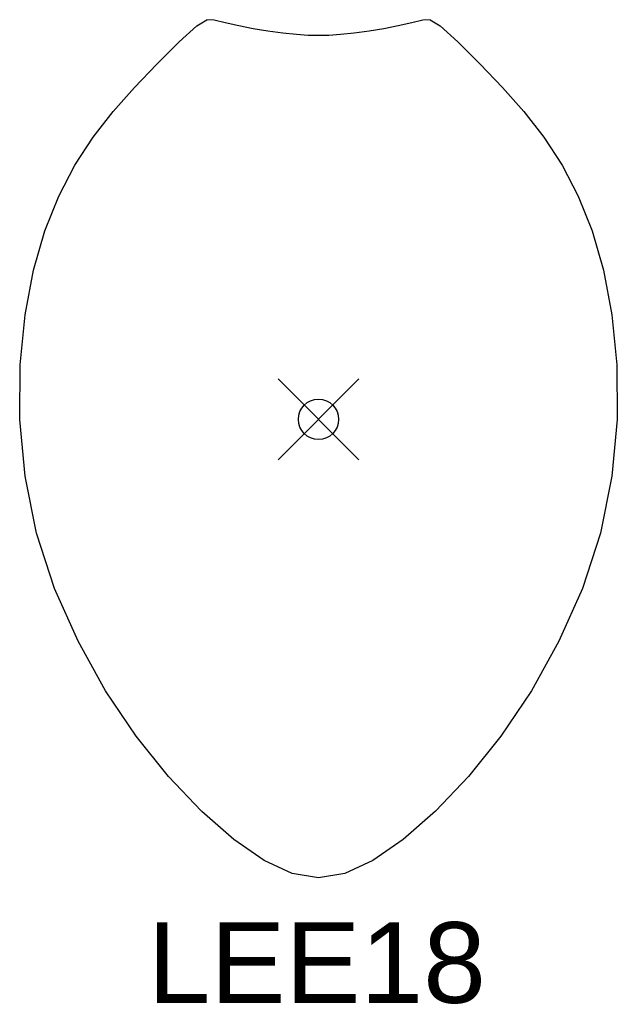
# Model space of a CAD drawing. Header units: inches. Extents: x -7.4 to 7.4, y -14.5 to 9.9.
import ezdxf

# ---------------------------------------------------------------- set-up
doc = ezdxf.new("R2010")
doc.units = ezdxf.units.IN
doc.header["$MEASUREMENT"] = 0
doc.header["$PDMODE"] = 35
doc.header["$PDSIZE"] = 1
doc.layers.add('A-FURN-P-ST', color=2, linetype='Continuous')
doc.layers.add('A-FURN-P-ST-TN', color=2, linetype='Continuous')
doc.styles.get("Standard").update_dxf_attribs({"font": 'arial.ttf'})

msp = doc.modelspace()

# ---------------------------------------------------------------- linework, layer by layer
at = {"layer": 'A-FURN-P-ST', "lineweight": -3}
for p, q in [((-3.018, 9.756), (-2.773, 9.905)), ((-2.589, 9.89), (-2.773, 9.905)), ((-2.317, 9.826), (-2.589, 9.89)), ((-1.978, 9.751), (-2.317, 9.826)), ((2.317, 9.826), (1.978, 9.751)), ((2.589, 9.89), (2.317, 9.826)), ((2.773, 9.905), (2.589, 9.89)), ((2.773, 9.905), (3.018, 9.756)), ((-3.457, 9.356), (-3.018, 9.756)), ((-1.62, 9.681), (-1.978, 9.751)), ((-1.253, 9.621), (-1.62, 9.681)), ((-0.885, 9.572), (-1.253, 9.621)), ((-0.544, 9.538), (-0.885, 9.572)), ((-0.256, 9.517), (-0.544, 9.538)), ((0.544, 9.538), (0.256, 9.517)), ((0.885, 9.572), (0.544, 9.538)), ((1.253, 9.621), (0.885, 9.572)), ((1.62, 9.681), (1.253, 9.621)), ((1.978, 9.751), (1.62, 9.681)), ((3.018, 9.756), (3.457, 9.356)), ((-4.011, 8.806), (-3.457, 9.356)), ((0, 9.51), (-0.256, 9.517)), ((0.256, 9.517), (0, 9.51)), ((3.457, 9.356), (4.011, 8.806)), ((-4.566, 8.227), (-4.011, 8.806)), ((4.011, 8.806), (4.566, 8.227)), ((-5.095, 7.629), (-4.566, 8.227)), ((4.566, 8.227), (5.095, 7.629)), ((-5.589, 6.993), (-5.095, 7.629)), ((5.095, 7.629), (5.589, 6.993)), ((-6.04, 6.3), (-5.589, 6.993)), ((5.589, 6.993), (6.04, 6.3)), ((-6.443, 5.532), (-6.04, 6.3)), ((6.04, 6.3), (6.443, 5.532)), ((-6.788, 4.671), (-6.443, 5.532)), ((6.443, 5.532), (6.788, 4.671)), ((-7.068, 3.697), (-6.788, 4.671)), ((6.788, 4.671), (7.068, 3.697)), ((-7.276, 2.591), (-7.068, 3.697)), ((7.068, 3.697), (7.276, 2.591)), ((-7.4, 1.347), (-7.276, 2.591)), ((7.276, 2.591), (7.4, 1.347)), ((-7.411, -0.001), (-7.4, 1.347)), ((7.4, 1.347), (7.411, -0.001)), ((-7.278, -1.407), (-7.411, -0.001)), ((7.411, -0.001), (7.278, -1.407)), ((-6.99, -2.819), (-7.278, -1.407)), ((7.278, -1.407), (6.99, -2.819)), ((-6.544, -4.193), (-6.99, -2.819)), ((6.99, -2.819), (6.544, -4.193)), ((-5.963, -5.502), (-6.544, -4.193)), ((6.544, -4.193), (5.963, -5.502)), ((-5.279, -6.729), (-5.963, -5.502)), ((5.963, -5.502), (5.279, -6.729)), ((-4.52, -7.852), (-5.279, -6.729)), ((5.279, -6.729), (4.52, -7.852)), ((-3.718, -8.854), (-4.52, -7.852)), ((4.52, -7.852), (3.718, -8.854)), ((-2.903, -9.715), (-3.718, -8.854)), ((3.718, -8.854), (2.903, -9.715)), ((-2.103, -10.415), (-2.895, -9.722)), ((2.903, -9.715), (2.103, -10.415)), ((-1.349, -10.935), (-2.103, -10.415)), ((2.103, -10.415), (1.349, -10.935)), ((-0.656, -11.258), (-1.349, -10.935)), ((1.349, -10.935), (0.656, -11.258)), ((0, -11.368), (-0.656, -11.258)), ((0.656, -11.258), (0, -11.368))]:
    msp.add_line(p, q, dxfattribs=at)
msp.add_point((0, 0), dxfattribs=at)

# ---------------------------------------------------------------- texts
at = {"layer": 'A-FURN-P-ST-TN'}
msp.add_text('LEE18', height=2, dxfattribs=at).set_placement((-4.237, -14.463))

doc.saveas('drawing.dxf')
